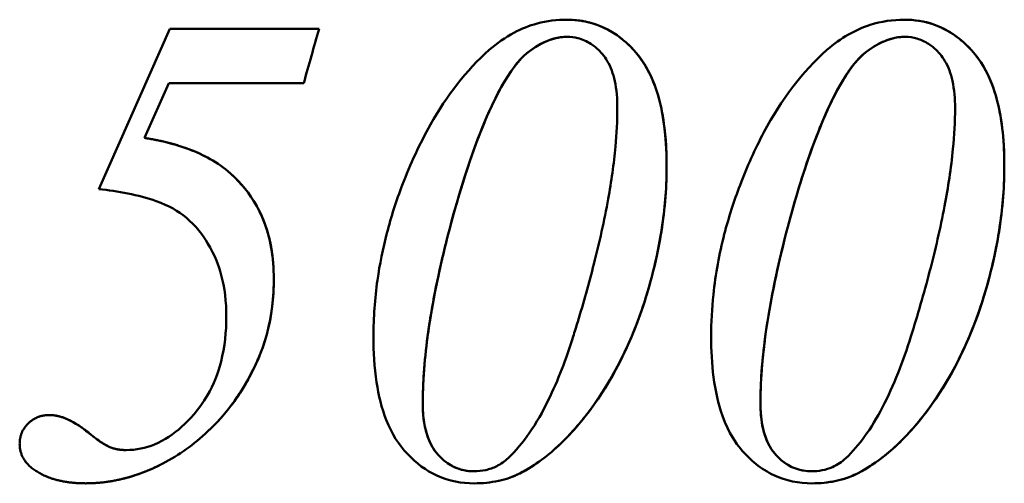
# Model space of a CAD drawing. Header units: millimetres. Extents: x 574 to 1526, y 351 to 1134.
# Tile 3 of 4: x 1145 to 1299, y 718 to 791. Entities that reach past the tile are written whole.
import ezdxf

# ---------------------------------------------------------------- set-up
doc = ezdxf.new("R2010")
doc.units = ezdxf.units.MM
doc.header["$LTSCALE"] = 5
doc.layers.add('Widoczne (ISO)', color=7, linetype='Continuous', lineweight=50)

msp = doc.modelspace()

# ---------------------------------------------------------------- linework, layer by layer
at = {"layer": 'Widoczne (ISO)'}
for p, q in [((1157.14, 763.98), (1168.24, 789.08)), ((1168.24, 789.08), (1174.17, 789.08)), ((1191.63, 789.08), (1174.17, 789.08)), ((1230.52, 787.83), (1230.52, 787.83)), ((1283.41, 787.83), (1283.41, 787.83)), ((1168.12, 780.56), (1164.29, 771.99)), ((1168.12, 780.56), (1164.29, 771.99)), ((1174.17, 780.56), (1168.12, 780.56)), ((1168.12, 780.56), (1168.12, 780.56)), ((1174.17, 780.56), (1189.23, 780.56)), ((1164.29, 771.99), (1164.29, 771.99)), ((1161.43, 723.09), (1161.43, 723.09)), ((1215.88, 719.77), (1215.88, 719.77)), ((1268.77, 719.77), (1268.77, 719.77))]:
    msp.add_line(p, q, dxfattribs=at)
for major_axis, start_param, end_param in [((-81, -287.36), 1.757818, 1.78809), ((-82, -290.9), 1.755511, 1.785398)]:
    msp.add_ellipse((1174.16, 727.14), major_axis=major_axis, ratio=0.000021, start_param=start_param, end_param=end_param, dxfattribs=at)
for points, knots in [([(1218.28, 785.77), (1219.51, 786.85), (1220.81, 787.75), (1223.35, 789.1), (1224.56, 789.58), (1227.35, 790.34), (1228.9, 790.51), (1230.4, 790.51)], [0, 0, 0, 0, 0.545278, 0.545278, 1.02641, 1.02641, 1.645705, 1.645705, 1.645705, 1.645705]), ([(1231.44, 790.48), (1232.75, 790.39), (1234.04, 790.13), (1236.62, 789.16), (1237.86, 788.46), (1239.7, 786.98), (1241.15, 785.74), (1243.53, 782.13), (1244.34, 780.15), (1245.78, 774.71), (1246.07, 771.08), (1246.07, 767.58)], [-5.283897, -5.283897, -5.283897, -5.283897, -3.927613, -3.927613, -2.528304, -2.528304, -1.739887, -1.739887, -1.048486, -1.048486, 0, 0, 0, 0]), ([(1232.15, 790.41), (1234.01, 790.2), (1235.82, 789.61), (1239.64, 787.29), (1241.22, 785.55), (1243.32, 782.53), (1244.17, 780.62), (1245.26, 776.8), (1245.58, 775), (1245.99, 771.33), (1246.07, 769.45), (1246.07, 767.58)], [0.050187, 0.050187, 0.050187, 0.050187, 0.844569, 0.844569, 1.81228, 1.81228, 2.942734, 2.942734, 3.85441, 3.85441, 4.777956, 4.777956, 4.777956, 4.777956]), ([(1271.18, 785.77), (1272.25, 786.71), (1273.38, 787.52), (1275.65, 788.82), (1276.79, 789.32), (1279.71, 790.26), (1281.5, 790.51), (1283.3, 790.51)], [0, 0, 0, 0, 0.536757, 0.536757, 1.042726, 1.042726, 1.807424, 1.807424, 1.807424, 1.807424]), ([(1283.3, 790.51), (1285.3, 790.51), (1287.29, 790.14), (1291.11, 788.33), (1292.85, 786.94), (1294.99, 784.34), (1296.2, 782.78), (1297.88, 778.05), (1298.32, 776), (1298.86, 771.84), (1298.97, 769.69), (1298.97, 767.58)], [0, 0, 0, 0, 0.850281, 0.850281, 1.711422, 1.711422, 2.047881, 2.047881, 2.273486, 2.273486, 2.497976, 2.497976, 2.497976, 2.497976]), ([(1283.3, 790.51), (1284.85, 790.51), (1286.4, 790.29), (1289.32, 789.27), (1290.66, 788.53), (1292.59, 786.98), (1294.05, 785.74), (1296.43, 782.13), (1297.24, 780.15), (1298.67, 774.71), (1298.97, 771.08), (1298.97, 767.58)], [-5.644457, -5.644457, -5.644457, -5.644457, -4.037453, -4.037453, -2.528304, -2.528304, -1.739887, -1.739887, -1.048486, -1.048486, 0, 0, 0, 0]), ([(1230.52, 787.83), (1229.12, 787.83), (1227.73, 787.44), (1224.15, 785.54), (1223.05, 784.19), (1221.24, 781.98), (1219.96, 779.72), (1215.9, 771.2), (1213.52, 763.34), (1211.76, 756.54)], [0, 0, 0, 0, 0.577572, 0.577572, 1.503887, 1.503887, 4.580192, 4.580192, 12.599825, 12.599825, 12.599825, 12.599825]), ([(1230.52, 787.83), (1229.57, 787.83), (1228.62, 787.65), (1226.66, 786.93), (1225.69, 786.38), (1224.01, 785.17), (1222.77, 784.17), (1216.57, 774.37), (1213.14, 761.87), (1211.76, 756.54)], [-3.750716, -3.750716, -3.750716, -3.750716, -3.025039, -3.025039, -2.266513, -2.266513, -1.664008, -1.664008, 0, 0, 0, 0]), ([(1238.35, 776.67), (1238.35, 778.09), (1238.24, 779.55), (1237.7, 782.05), (1237.32, 783.11), (1236.55, 784.42), (1236.3, 784.77), (1235.78, 785.38), (1235.15, 786.1), (1233.55, 787.15), (1232.86, 787.45), (1232.15, 787.63)], [0, 0, 0, 0, 0.425878, 0.425878, 0.785228, 0.785228, 0.935932, 0.935932, 1.072557, 1.072557, 1.16861, 1.16861, 1.16861, 1.16861]), ([(1283.41, 787.83), (1281.97, 787.83), (1280.58, 787.41), (1277.1, 785.56), (1276.05, 784.28), (1274.3, 782.24), (1273, 779.96), (1271.04, 775.94), (1269.77, 773.1), (1266.91, 764.79), (1265.71, 760.63), (1264.66, 756.54)], [0, 0, 0, 0, 0.610849, 0.610849, 1.577267, 1.577267, 6.117053, 6.117053, 9.985333, 9.985333, 13.42579, 13.42579, 13.42579, 13.42579]), ([(1283.41, 787.83), (1282.56, 787.83), (1281.72, 787.68), (1280, 787.12), (1279.15, 786.69), (1276.85, 785.22), (1275.71, 784.16), (1271.92, 778.35), (1268.44, 771.19), (1264.66, 756.54)], [-11.065649, -11.065649, -11.065649, -11.065649, -9.450631, -9.450631, -7.732297, -7.732297, -4.678085, -4.678085, 0, 0, 0, 0]), ([(1291.25, 776.67), (1291.25, 778.1), (1291.14, 779.56), (1290.59, 782.07), (1290.21, 783.12), (1289.44, 784.43), (1289.19, 784.78), (1288.67, 785.39), (1288.04, 786.1), (1286.52, 787.1), (1285.91, 787.38), (1284.67, 787.74), (1284.04, 787.83), (1283.41, 787.83)], [0, 0, 0, 0, 0.427742, 0.427742, 0.78662, 0.78662, 0.93735, 0.93735, 1.073458, 1.073458, 1.157199, 1.157199, 1.239744, 1.239744, 1.239744, 1.239744]), ([(1204.67, 764.61), (1205.93, 767.88), (1207.4, 771.1), (1211.63, 778.61), (1214.68, 782.62), (1218.28, 785.77)], [0, 0, 0, 0, 1.064318, 1.064318, 2.655393, 2.655393, 2.655393, 2.655393]), ([(1257.57, 764.61), (1258.67, 767.49), (1259.92, 770.26), (1264.05, 778.01), (1267.31, 782.38), (1271.18, 785.77)], [0, 0, 0, 0, 0.983058, 0.983058, 2.911861, 2.911861, 2.911861, 2.911861]), ([(1232.15, 743.19), (1233.05, 746.17), (1233.91, 749.2), (1235.53, 755.58), (1236.31, 759.03), (1237.41, 765.15), (1237.81, 767.91), (1238.24, 772.64), (1238.35, 774.67), (1238.35, 776.67)], [0.125604, 0.125604, 0.125604, 0.125604, 1.09415, 1.09415, 2.158065, 2.158065, 2.987645, 2.987645, 3.588886, 3.588886, 3.588886, 3.588886]), ([(1284.33, 740.87), (1285.38, 744.21), (1286.37, 747.62), (1288.15, 754.4), (1288.96, 757.86), (1290.16, 764.24), (1290.63, 767.27), (1291.12, 772.38), (1291.25, 774.54), (1291.25, 776.67)], [0, 0, 0, 0, 1.094334, 1.094334, 2.166653, 2.166653, 3.075367, 3.075367, 3.714788, 3.714788, 3.714788, 3.714788]), ([(1177.33, 766.78), (1178.54, 765.77), (1179.62, 764.63), (1181.47, 762.11), (1182.23, 760.77), (1184.06, 756.35), (1184.54, 753.14), (1184.54, 749.91)], [-1.909245, -1.909245, -1.909245, -1.909245, -1.436461, -1.436461, -0.969172, -0.969172, 0, 0, 0, 0]), ([(1177.33, 766.78), (1178.92, 765.44), (1180.28, 763.9), (1182.75, 759.93), (1183.63, 757.52), (1184.41, 753.29), (1184.54, 751.6), (1184.54, 749.91)], [0, 0, 0, 0, 0.623707, 0.623707, 1.40412, 1.40412, 1.91088, 1.91088, 1.91088, 1.91088]), ([(1246.07, 767.58), (1246.07, 764.46), (1245.84, 761.36), (1244.54, 752.37), (1243.02, 747.4), (1239.76, 738.2), (1236.86, 732.87), (1233.26, 728.29)], [0, 0, 0, 0, 0.937425, 0.937425, 2.754175, 2.754175, 6.36036, 6.36036, 6.36036, 6.36036]), ([(1246.07, 767.58), (1246.07, 763.88), (1245.74, 760.23), (1244.34, 751.93), (1243.17, 748.01), (1240.12, 738.88), (1237.09, 733.16), (1233.26, 728.29)], [-3.673247, -3.673247, -3.673247, -3.673247, -3.028334, -3.028334, -2.185877, -2.185877, 0, 0, 0, 0]), ([(1298.97, 767.58), (1298.97, 764.46), (1298.73, 761.36), (1297.44, 752.37), (1295.92, 747.4), (1292.65, 738.2), (1289.76, 732.87), (1286.16, 728.29)], [0, 0, 0, 0, 0.937425, 0.937425, 2.754175, 2.754175, 6.36036, 6.36036, 6.36036, 6.36036]), ([(1298.97, 767.58), (1298.97, 763.88), (1298.64, 760.23), (1297.23, 751.93), (1296.07, 748.01), (1293.01, 738.88), (1289.99, 733.16), (1286.16, 728.29)], [-3.673247, -3.673247, -3.673247, -3.673247, -3.028334, -3.028334, -2.185877, -2.185877, 0, 0, 0, 0]), ([(1174.17, 755.53), (1173.45, 756.71), (1172.35, 758.22), (1169.56, 760.55), (1168.16, 761.36), (1163.31, 763.09), (1160.1, 763.65), (1157.14, 763.98)], [0.0874501, 0.0874501, 0.0874501, 0.0874501, 0.4140626, 0.4140626, 0.6703275, 0.6703275, 1.0223254, 1.0223254, 1.0223254, 1.0223254]), ([(1200.15, 740.87), (1200.15, 743.84), (1200.36, 746.79), (1201.13, 752.2), (1201.63, 754.65), (1202.92, 759.63), (1203.73, 762.15), (1204.67, 764.61)], [0, 0, 0, 0, 0.889028, 0.889028, 1.641902, 1.641902, 2.439688, 2.439688, 2.439688, 2.439688]), ([(1253.05, 740.87), (1253.05, 743.08), (1253.17, 745.27), (1253.74, 750.68), (1254.32, 753.83), (1255.79, 759.55), (1256.62, 762.12), (1257.57, 764.61)], [0, 0, 0, 0, 0.661254, 0.661254, 1.641413, 1.641413, 2.487313, 2.487313, 2.487313, 2.487313]), ([(1211.76, 756.54), (1211.1, 753.96), (1210.5, 751.34), (1209.43, 746.08), (1208.97, 743.4), (1208.37, 738.89), (1208.17, 737.03), (1207.93, 733.61), (1207.87, 732.03), (1207.87, 730.47)], [0, 0, 0, 0, 0.806052, 0.806052, 1.617464, 1.617464, 2.17445, 2.17445, 2.64533, 2.64533, 2.64533, 2.64533]), ([(1211.76, 756.54), (1210.59, 751.92), (1209.55, 747.11), (1208.26, 738.47), (1207.87, 734.41), (1207.87, 730.47)], [-2.625116, -2.625116, -2.625116, -2.625116, -1.182244, -1.182244, 0, 0, 0, 0]), ([(1264.66, 756.54), (1264.03, 754.08), (1263.45, 751.57), (1262.43, 746.61), (1261.99, 744.11), (1261.34, 739.54), (1261.1, 737.44), (1260.83, 733.72), (1260.77, 732.09), (1260.77, 730.47)], [0, 0, 0, 0, 0.785926, 0.785926, 1.549346, 1.549346, 2.183046, 2.183046, 2.669661, 2.669661, 2.669661, 2.669661]), ([(1264.66, 756.54), (1263.49, 751.96), (1262.45, 747.13), (1261.16, 738.49), (1260.77, 734.42), (1260.77, 730.47)], [-2.650579, -2.650579, -2.650579, -2.650579, -1.186979, -1.186979, 0, 0, 0, 0]), ([(1174.17, 755.53), (1175.37, 753.58), (1175.95, 751.82), (1176.86, 748.52), (1177.1, 746.27), (1177.1, 744.02)], [-1.025958, -1.025958, -1.025958, -1.025958, -0.674183, -0.674183, 0, 0, 0, 0]), ([(1184.54, 749.91), (1184.54, 747.38), (1184.29, 744.85), (1183.13, 739.76), (1182.28, 737.66), (1179.2, 731.45), (1176.79, 728.44), (1174.17, 725.98)], [-2.074922, -2.074922, -2.074922, -2.074922, -1.614141, -1.614141, -1.124792, -1.124792, -0.052907, -0.052907, -0.052907, -0.052907]), ([(1174.17, 725.98), (1176.33, 728), (1177.69, 729.79), (1180.48, 733.75), (1181.73, 736.5), (1183.86, 741.58), (1184.54, 745.7), (1184.54, 749.91)], [-1.806923, -1.806923, -1.806923, -1.806923, -1.654935, -1.654935, -1.263939, -1.263939, 0, 0, 0, 0]), ([(1177.1, 744.02), (1177.1, 741.64), (1176.86, 739.25), (1175.8, 735.1), (1175.11, 733.35), (1174.17, 731.71)], [-1.359878, -1.359878, -1.359878, -1.359878, -0.646097, -0.646097, -0.076815, -0.076815, -0.076815, -0.076815]), ([(1215.93, 717.88), (1213.97, 717.88), (1212, 718.23), (1208.37, 719.88), (1206.83, 721.03), (1204.11, 723.95), (1203.02, 725.61), (1201.42, 729.68), (1200.94, 731.7), (1200.28, 736.05), (1200.15, 738.5), (1200.15, 740.87)], [0, 0, 0, 0, 0.684777, 0.684777, 1.307574, 1.307574, 1.929199, 1.929199, 2.457879, 2.457879, 3.07732, 3.07732, 3.07732, 3.07732]), ([(1221.25, 721.83), (1222.48, 722.98), (1223.57, 724.32), (1225.67, 727.34), (1226.66, 729.1), (1229.07, 734.03), (1230.36, 737.46), (1231.43, 740.87)], [0, 0, 0, 0, 0.56655, 0.56655, 1.208109, 1.208109, 2.327274, 2.327274, 2.327274, 2.327274]), ([(1268.83, 717.88), (1266.8, 717.88), (1264.79, 718.26), (1260.93, 720.06), (1259.18, 721.45), (1257.02, 724.06), (1255.82, 725.62), (1254.14, 730.35), (1253.7, 732.41), (1253.15, 736.59), (1253.05, 738.75), (1253.05, 740.87)], [0, 0, 0, 0, 0.859601, 0.859601, 1.726479, 1.726479, 2.065275, 2.065275, 2.293665, 2.293665, 2.521567, 2.521567, 2.521567, 2.521567]), ([(1274.15, 721.83), (1275.2, 722.82), (1276.17, 723.95), (1278.1, 726.62), (1279.04, 728.18), (1281.66, 733.21), (1283.12, 737.03), (1284.33, 740.87)], [0, 0, 0, 0, 0.533714, 0.533714, 1.146081, 1.146081, 2.408174, 2.408174, 2.408174, 2.408174]), ([(1161.43, 723.09), (1162.97, 723.09), (1164.44, 723.39), (1167.44, 724.63), (1168.86, 725.61), (1171.18, 727.71), (1172.83, 729.38), (1174.17, 731.71)], [0, 0, 0, 0, 0.460218, 0.460218, 0.974389, 0.974389, 1.399035, 1.399035, 1.399035, 1.399035]), ([(1207.87, 730.47), (1207.87, 728.84), (1208.03, 727.15), (1208.83, 724.55), (1209.31, 723.56), (1210.34, 722.26), (1210.95, 721.6), (1212.4, 720.59), (1213.09, 720.27), (1214.49, 719.86), (1215.19, 719.77), (1215.88, 719.77)], [0, 0, 0, 0, 0.486492, 0.486492, 0.823178, 0.823178, 1.006653, 1.006653, 1.154043, 1.154043, 1.292767, 1.292767, 1.292767, 1.292767]), ([(1207.87, 730.47), (1207.87, 729.44), (1207.93, 728.4), (1208.24, 726.52), (1208.45, 725.66), (1209.3, 723.51), (1209.94, 722.72), (1211.12, 721.46), (1211.92, 720.85), (1213.8, 719.97), (1214.83, 719.77), (1215.88, 719.77)], [-1.197413, -1.197413, -1.197413, -1.197413, -1.044683, -1.044683, -0.912397, -0.912397, -0.695777, -0.695777, -0.365545, -0.365545, 0, 0, 0, 0]), ([(1260.77, 730.47), (1260.77, 729.09), (1260.88, 727.69), (1261.45, 725.3), (1261.83, 724.31), (1262.93, 722.52), (1263.56, 721.93), (1264.7, 720.94), (1265.48, 720.48), (1267.11, 719.9), (1267.94, 719.77), (1268.77, 719.77)], [0, 0, 0, 0, 0.412515, 0.412515, 0.756348, 0.756348, 1.125326, 1.125326, 1.789947, 1.789947, 2.437664, 2.437664, 2.437664, 2.437664]), ([(1260.77, 730.47), (1260.77, 729.6), (1260.81, 728.72), (1261.02, 727.1), (1261.18, 726.35), (1261.7, 724.63), (1262.12, 723.75), (1263.27, 722.15), (1264.14, 721.31), (1266.3, 720.05), (1267.52, 719.77), (1268.77, 719.77)], [-2.037341, -2.037341, -2.037341, -2.037341, -1.704566, -1.704566, -1.405753, -1.405753, -0.991055, -0.991055, -0.529812, -0.529812, 0, 0, 0, 0]), ([(1149.37, 728.58), (1149.84, 728.58), (1150.32, 728.52), (1151.29, 728.29), (1151.79, 728.11), (1153.42, 727.38), (1154.51, 726.63), (1155.49, 725.83)], [-0.6767631, -0.6767631, -0.6767631, -0.6767631, -0.5341387, -0.5341387, -0.3766836, -0.3766836, 0, 0, 0, 0]), ([(1286.16, 728.29), (1285.24, 727.13), (1284.28, 726.03), (1282.35, 724.05), (1281.39, 723.16), (1278.98, 721.2), (1277.51, 720.22), (1275.98, 719.43)], [0, 0, 0, 0, 0.523106, 0.523106, 1.010665, 1.010665, 1.702221, 1.702221, 1.702221, 1.702221]), ([(1286.16, 728.29), (1284.61, 726.34), (1282.95, 724.56), (1279.53, 721.58), (1277.8, 720.37), (1275.98, 719.43)], [-1.703138, -1.703138, -1.703138, -1.703138, -0.822248, -0.822248, 0, 0, 0, 0]), ([(1232.15, 726.94), (1231.31, 725.96), (1230.42, 725.01), (1227.58, 722.28), (1225.44, 720.65), (1223.08, 719.43)], [0, 0, 0, 0, 0.463198, 0.463198, 1.417355, 1.417355, 1.417355, 1.417355]), ([(1155.49, 725.83), (1156.08, 725.34), (1156.72, 724.83), (1157.82, 724.09), (1158.35, 723.77), (1158.86, 723.55)], [-0.3987195, -0.3987195, -0.3987195, -0.3987195, -0.1672411, -0.1672411, 0, 0, 0, 0]), ([(1158.86, 723.55), (1159.24, 723.39), (1159.64, 723.27), (1160.5, 723.12), (1160.97, 723.09), (1161.43, 723.09)], [-0.2628031, -0.2628031, -0.2628031, -0.2628031, -0.1389502, -0.1389502, 0, 0, 0, 0]), ([(1215.88, 719.77), (1216.51, 719.77), (1217.13, 719.83), (1218.33, 720.1), (1218.91, 720.3), (1220.11, 720.91), (1220.7, 721.32), (1221.25, 721.83)], [0, 0, 0, 0, 0.2189347, 0.2189347, 0.4346599, 0.4346599, 0.6866729, 0.6866729, 0.6866729, 0.6866729]), ([(1268.77, 719.77), (1269.33, 719.77), (1269.88, 719.82), (1270.98, 720.03), (1271.53, 720.2), (1272.8, 720.77), (1273.5, 721.23), (1274.15, 721.83)], [0, 0, 0, 0, 0.2347397, 0.2347397, 0.4713813, 0.4713813, 0.8011416, 0.8011416, 0.8011416, 0.8011416]), ([(1167.15, 720.97), (1165.23, 719.98), (1163.22, 719.19), (1159.15, 718.15), (1157.13, 717.88), (1155.09, 717.88)], [-1.262071, -1.262071, -1.262071, -1.262071, -0.614363, -0.614363, -0.000008, -0.000008, -0.000008, -0.000008]), ([(1223.08, 719.43), (1222.43, 719.1), (1221.75, 718.83), (1219.42, 718.1), (1217.7, 717.88), (1215.93, 717.88)], [0, 0, 0, 0, 0.2638601, 0.2638601, 0.8787802, 0.8787802, 0.8787802, 0.8787802]), ([(1223.08, 719.43), (1222.03, 718.9), (1220.91, 718.52), (1218.52, 718), (1217.24, 717.88), (1215.93, 717.88)], [-0.8841216, -0.8841216, -0.8841216, -0.8841216, -0.4559995, -0.4559995, -0.0000109, -0.0000109, -0.0000109, -0.0000109]), ([(1275.98, 719.43), (1275.29, 719.09), (1274.59, 718.81), (1272.23, 718.08), (1270.52, 717.88), (1268.83, 717.88)], [0, 0, 0, 0, 0.308478, 0.308478, 1.025173, 1.025173, 1.025173, 1.025173]), ([(1275.98, 719.43), (1274.9, 718.89), (1273.78, 718.51), (1271.39, 718), (1270.1, 717.88), (1268.83, 717.88)], [-1.026176, -1.026176, -1.026176, -1.026176, -0.540461, -0.540461, -0.000016, -0.000016, -0.000016, -0.000016])]:
    msp.add_open_spline(points, degree=3, knots=knots, dxfattribs=at)
for points, degree in [([(1230.4, 790.51), (1230.99, 790.51), (1231.58, 790.48), (1232.15, 790.41)], 3), ([(1232.15, 787.63), (1231.62, 787.76), (1231.07, 787.83), (1230.52, 787.83)], 3), ([(1164.29, 771.99), (1167.67, 771.46), (1171.15, 770.53), (1174.17, 768.91)], 3), ([(1164.29, 771.99), (1170.14, 771.07), (1174.17, 768.91)], 2), ([(1174.17, 768.91), (1175.29, 768.3), (1176.36, 767.6), (1177.33, 766.78)], 3), ([(1177.33, 766.78), (1176.36, 767.6), (1175.29, 768.3), (1174.17, 768.91)], 3), ([(1231.43, 740.87), (1231.67, 741.65), (1231.91, 742.42), (1232.15, 743.19)], 3), ([(1144.73, 724.06), (1144.73, 725.95), (1147.42, 728.58), (1149.37, 728.58)], 2), ([(1149.37, 728.58), (1152.11, 728.58), (1155.49, 725.83)], 2), ([(1233.26, 728.29), (1232.67, 727.55), (1232.06, 726.83), (1231.44, 726.14)], 3), ([(1233.26, 728.29), (1232.9, 727.83), (1232.53, 727.38), (1232.15, 726.94)], 3), ([(1155.49, 725.83), (1157.54, 724.12), (1158.86, 723.55)], 2), ([(1174.17, 725.98), (1172.05, 724.01), (1169.72, 722.31), (1167.15, 720.97)], 3), ([(1174.17, 725.98), (1172.05, 724.01), (1169.72, 722.31), (1167.15, 720.97)], 3), ([(1231.44, 726.14), (1229.04, 723.47), (1226.26, 721.07), (1223.08, 719.43)], 3), ([(1146.79, 720.17), (1144.73, 721.72), (1144.73, 724.06)], 2), ([(1158.86, 723.55), (1159.95, 723.09), (1161.43, 723.09)], 2), ([(1167.15, 720.97), (1161.15, 717.88), (1155.09, 717.88)], 2), ([(1155.09, 717.88), (1149.82, 717.88), (1146.79, 720.17)], 2)]:
    msp.add_open_spline(points, degree=degree, dxfattribs=at)

doc.saveas('drawing.dxf')
